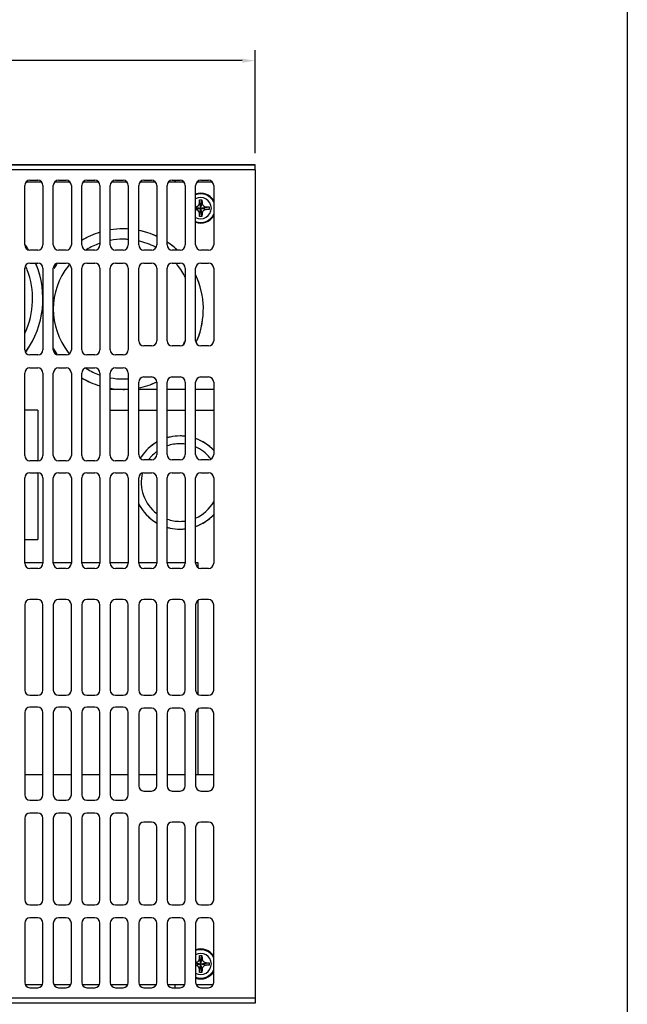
# Model space of a CAD drawing. Extents: x 101 to 1769, y -117 to 553.
# Tile 20 of 60: x 514 to 631, y 207 to 397. Entities that reach past the tile are written whole.
import ezdxf

# ---------------------------------------------------------------- set-up
doc = ezdxf.new("R2010")
doc.units = 0
doc.header["$LTSCALE"] = 23.1
doc.header["$MEASUREMENT"] = 0
doc.layers.get('0').update_dxf_attribs({"linetype": 'CONTINUOUS'})
doc.layers.get('Defpoints').update_dxf_attribs({"linetype": 'CONTINUOUS'})
doc.dimstyles.get("Standard").update_dxf_attribs({"dimtxt": 3, "dimasz": 2.5, "dimexe": 2, "dimexo": 2, "dimgap": 0.5, "dimtad": 1, "dimdec": 1, "dimzin": 0, "dimdsep": 46, "dimtxsty": 'Standard', "dimcen": 3, "dimadec": 0, "dimazin": 0, "dimtfac": 1, "dimtdec": 1, "dimtofl": 0, "dimtmove": 1, "dimatfit": 3, "dimfxl": 0, "dimtolj": 1, "dimtzin": 0, "dimarcsym": 0})

# ---------------------------------------------------------------- blocks, each defined once
blk = doc.blocks.new('*D7')
at = {"color": 0, "linetype": 'Continuous', "lineweight": -2}
for p, q in [((419.24, 368.83), (419.24, 390.89)), ((559.14, 370.99), (559.14, 390.89)), ((556.64, 388.89), (421.74, 388.89))]:
    blk.add_line(p, q, dxfattribs=at)
at = {"color": 0, "linetype": 'Continuous'}
for points in [[(421.74, 389.3), (421.74, 388.47), (419.24, 388.89)], [(556.64, 389.3), (556.64, 388.47), (559.14, 388.89)]]:
    blk.add_solid(points, dxfattribs=at)
at = {"layer": 'Defpoints', "color": 0, "linetype": 'Continuous'}
for p in [(419.24, 388.89), (559.14, 368.99), (419.24, 366.83)]:
    blk.add_point(p, dxfattribs=at)
at = {"color": 0, "linetype": 'Continuous', "insert": (489.19, 391.37), "char_height": 3, "attachment_point": 5}
blk.add_mtext('\\A1;{\\f新細明體|b0|i0|c136|p54;140(5.51)}', dxfattribs=at)

msp = doc.modelspace()

# ---------------------------------------------------------------- linework, layer by layer
msp.add_line((631.05, 553.4), (631.05, 7.38))
at = {"color": 7, "linetype": 'Continuous'}
for p, q in [((436.74, 368.79), (559.14, 368.79)), ((559.14, 368.79), (436.74, 368.79)), ((559.14, 367.79), (436.74, 367.79)), ((559.14, 367.79), (559.14, 368.79)), ((559.14, 367.79), (559.14, 207.79)), ((517.92, 365.39), (514.86, 365.39)), ((515.64, 365.79), (517.14, 365.79)), ((523.42, 365.39), (520.36, 365.39)), ((521.14, 365.79), (522.64, 365.79)), ((528.92, 365.39), (525.86, 365.39)), ((526.64, 365.79), (528.14, 365.79)), ((534.42, 365.39), (531.36, 365.39)), ((532.14, 365.79), (533.64, 365.79)), ((539.92, 365.39), (536.86, 365.39)), ((537.64, 365.79), (539.14, 365.79)), ((545.42, 365.39), (542.36, 365.39)), ((543.14, 365.79), (544.64, 365.79)), ((543.7, 365.79), (543.7, 365.39)), ((543.72, 365.39), (543.72, 365.79)), ((550.92, 365.39), (547.86, 365.39)), ((548.64, 365.79), (550.14, 365.79)), ((514.64, 353.29), (514.64, 364.79)), ((518.14, 364.79), (518.14, 353.29)), ((520.14, 353.29), (520.14, 364.79)), ((523.64, 364.79), (523.64, 353.29)), ((525.64, 353.29), (525.64, 364.79)), ((529.14, 364.79), (529.14, 353.29)), ((531.14, 353.29), (531.14, 364.79)), ((534.64, 364.79), (534.64, 353.29)), ((536.64, 353.29), (536.64, 364.79)), ((540.14, 364.79), (540.14, 353.29)), ((542.14, 353.29), (542.14, 364.79)), ((545.64, 364.79), (545.64, 353.29)), ((547.64, 353.29), (547.64, 364.79)), ((551.14, 364.79), (551.14, 353.29)), ((548.64, 360.39), (548.4, 361.48)), ((548.64, 360.39), (548.41, 362.01)), ((548.64, 360.39), (548.87, 362.01)), ((548.64, 360.39), (548.88, 361.48)), ((547.62, 360.53), (548.64, 360.39)), ((547.62, 360.24), (548.64, 360.39)), ((547.64, 360.61), (548.64, 360.39)), ((547.64, 360.16), (548.64, 360.39)), ((548.4, 359.3), (548.64, 360.39)), ((548.41, 358.76), (548.64, 360.39)), ((548.64, 360.39), (549.73, 360.63)), ((548.64, 360.39), (550.26, 360.62)), ((548.64, 360.39), (550.26, 360.15)), ((548.64, 360.39), (549.73, 360.14)), ((548.88, 359.3), (548.64, 360.39)), ((548.87, 358.76), (548.64, 360.39)), ((517.14, 352.29), (515.64, 352.29)), ((522.64, 352.29), (521.14, 352.29)), ((528.14, 352.29), (526.64, 352.29)), ((533.64, 352.29), (532.14, 352.29)), ((539.14, 352.29), (537.64, 352.29)), ((544.64, 352.29), (543.14, 352.29)), ((550.14, 352.29), (548.64, 352.29)), ((514.64, 333.04), (514.64, 348.79)), ((515.64, 349.79), (517.14, 349.79)), ((518.14, 348.79), (518.14, 333.04)), ((520.14, 333.04), (520.14, 348.79)), ((521.14, 349.79), (522.64, 349.79)), ((523.64, 348.79), (523.64, 333.04)), ((525.64, 333.04), (525.64, 348.79)), ((526.64, 349.79), (528.14, 349.79)), ((529.14, 348.79), (529.14, 333.04)), ((531.14, 333.04), (531.14, 348.79)), ((532.14, 349.79), (533.64, 349.79)), ((534.64, 348.79), (534.64, 333.04)), ((536.64, 334.79), (536.64, 348.79)), ((537.64, 349.79), (539.14, 349.79)), ((540.14, 348.79), (540.14, 334.79)), ((542.14, 334.79), (542.14, 348.79)), ((543.14, 349.79), (544.64, 349.79)), ((545.64, 348.79), (545.64, 334.79)), ((547.64, 334.79), (547.64, 348.79)), ((548.64, 349.79), (550.14, 349.79)), ((551.14, 348.79), (551.14, 334.79)), ((539.14, 333.79), (537.64, 333.79)), ((544.64, 333.79), (543.14, 333.79)), ((550.14, 333.79), (548.64, 333.79)), ((517.14, 332.04), (515.64, 332.04)), ((522.64, 332.04), (521.14, 332.04)), ((528.14, 332.04), (526.64, 332.04)), ((533.64, 332.04), (532.14, 332.04)), ((515.64, 329.54), (517.14, 329.54)), ((521.14, 329.54), (522.64, 329.54)), ((526.64, 329.54), (528.14, 329.54)), ((532.14, 329.54), (533.64, 329.54)), ((514.64, 312.59), (514.64, 328.54)), ((518.14, 328.54), (518.14, 312.59)), ((520.14, 312.59), (520.14, 328.54)), ((523.64, 328.54), (523.64, 312.59)), ((525.64, 312.59), (525.64, 328.54)), ((529.14, 328.54), (529.14, 312.59)), ((531.14, 312.59), (531.14, 328.54)), ((534.64, 328.54), (534.64, 312.59)), ((537.64, 327.79), (539.14, 327.79)), ((543.14, 327.79), (544.64, 327.79)), ((548.64, 327.79), (550.14, 327.79)), ((533.64, 325.39), (531.14, 325.39)), ((534.64, 325.39), (533.64, 325.39)), ((536.64, 312.79), (536.64, 326.79)), ((540.14, 325.39), (536.64, 325.39)), ((540.14, 326.79), (540.14, 312.79)), ((542.14, 312.79), (542.14, 326.79)), ((545.64, 325.39), (542.14, 325.39)), ((545.64, 326.79), (545.64, 312.79)), ((547.64, 312.79), (547.64, 326.79)), ((551.14, 325.39), (547.64, 325.39)), ((551.14, 326.79), (551.14, 312.79)), ((517.14, 321.39), (514.64, 321.39)), ((517.14, 321.39), (517.14, 311.59)), ((531.14, 321.39), (534.64, 321.39)), ((536.64, 321.39), (540.14, 321.39)), ((542.14, 321.39), (545.64, 321.39)), ((547.64, 321.39), (551.14, 321.39)), ((517.14, 311.59), (515.64, 311.59)), ((522.64, 311.59), (521.14, 311.59)), ((528.14, 311.59), (526.64, 311.59)), ((533.64, 311.59), (532.14, 311.59)), ((539.14, 311.79), (537.64, 311.79)), ((544.64, 311.79), (543.14, 311.79)), ((550.14, 311.79), (548.64, 311.79)), ((514.64, 291.79), (514.64, 308.29)), ((515.64, 309.29), (517.14, 309.29)), ((517.14, 309.29), (517.14, 296.39)), ((518.14, 308.29), (518.14, 291.79)), ((520.14, 291.79), (520.14, 308.29)), ((521.14, 309.29), (522.64, 309.29)), ((523.64, 308.29), (523.64, 291.79)), ((525.64, 291.79), (525.64, 308.29)), ((526.64, 309.29), (528.14, 309.29)), ((529.14, 308.29), (529.14, 291.79)), ((531.14, 291.79), (531.14, 308.29)), ((532.14, 309.29), (533.64, 309.29)), ((534.64, 308.29), (534.64, 291.79)), ((536.64, 291.79), (536.64, 308.29)), ((537.64, 309.29), (539.14, 309.29)), ((540.14, 308.29), (540.14, 291.79)), ((542.14, 291.79), (542.14, 308.29)), ((543.14, 309.29), (544.64, 309.29)), ((545.64, 308.29), (545.64, 291.79)), ((547.64, 291.79), (547.64, 308.29)), ((548.64, 309.29), (550.14, 309.29)), ((551.14, 308.29), (551.14, 291.79)), ((514.64, 296.39), (517.14, 296.39)), ((518.14, 291.89), (514.64, 291.89)), ((523.64, 291.89), (520.14, 291.89)), ((529.14, 291.89), (525.64, 291.89)), ((534.64, 291.89), (531.14, 291.89)), ((540.14, 291.89), (536.64, 291.89)), ((545.64, 291.89), (542.14, 291.89)), ((548.14, 291.89), (547.64, 291.89)), ((548.14, 290.94), (548.14, 291.89)), ((517.14, 290.79), (515.64, 290.79)), ((522.64, 290.79), (521.14, 290.79)), ((528.14, 290.79), (526.64, 290.79)), ((533.64, 290.79), (532.14, 290.79)), ((539.14, 290.79), (537.64, 290.79)), ((544.64, 290.79), (543.14, 290.79)), ((550.14, 290.79), (548.64, 290.79)), ((514.64, 283.79), (514.64, 267.29)), ((517.14, 284.79), (515.64, 284.79)), ((518.14, 267.29), (518.14, 283.79)), ((520.14, 283.79), (520.14, 267.29)), ((522.64, 284.79), (521.14, 284.79)), ((523.64, 267.29), (523.64, 283.79)), ((525.64, 283.79), (525.64, 267.29)), ((528.14, 284.79), (526.64, 284.79)), ((529.14, 267.29), (529.14, 283.79)), ((531.14, 283.79), (531.14, 267.29)), ((533.64, 284.79), (532.14, 284.79)), ((534.64, 267.29), (534.64, 283.79)), ((536.64, 283.79), (536.64, 267.29)), ((539.14, 284.79), (537.64, 284.79)), ((540.14, 267.29), (540.14, 283.79)), ((542.14, 283.79), (542.14, 267.29)), ((544.64, 284.79), (543.14, 284.79)), ((545.64, 267.29), (545.64, 283.79)), ((547.64, 283.79), (547.64, 267.29)), ((548.14, 266.44), (548.14, 284.63)), ((550.14, 284.79), (548.64, 284.79)), ((551.14, 267.29), (551.14, 283.79)), ((515.64, 266.29), (517.14, 266.29)), ((521.14, 266.29), (522.64, 266.29)), ((526.64, 266.29), (528.14, 266.29)), ((532.14, 266.29), (533.64, 266.29)), ((537.64, 266.29), (539.14, 266.29)), ((543.14, 266.29), (544.64, 266.29)), ((548.64, 266.29), (550.14, 266.29)), ((514.64, 262.99), (514.64, 247.04)), ((517.14, 263.99), (515.64, 263.99)), ((518.14, 247.04), (518.14, 262.99)), ((520.14, 262.99), (520.14, 247.04)), ((522.64, 263.99), (521.14, 263.99)), ((523.64, 247.04), (523.64, 262.99)), ((525.64, 262.99), (525.64, 247.04)), ((528.14, 263.99), (526.64, 263.99)), ((529.14, 247.04), (529.14, 262.99)), ((531.14, 262.99), (531.14, 247.04)), ((533.64, 263.99), (532.14, 263.99)), ((534.64, 247.04), (534.64, 262.99)), ((536.64, 262.79), (536.64, 248.79)), ((539.14, 263.79), (537.64, 263.79)), ((540.14, 248.79), (540.14, 262.79)), ((542.14, 262.79), (542.14, 248.79)), ((544.64, 263.79), (543.14, 263.79)), ((545.64, 248.79), (545.64, 262.79)), ((547.64, 262.79), (547.64, 248.79)), ((548.14, 250.89), (548.14, 263.63)), ((550.14, 263.79), (548.64, 263.79)), ((551.14, 248.79), (551.14, 262.79)), ((518.14, 250.89), (514.64, 250.89)), ((523.64, 250.89), (520.14, 250.89)), ((529.14, 250.89), (525.64, 250.89)), ((534.64, 250.89), (531.14, 250.89)), ((540.14, 250.89), (536.64, 250.89)), ((545.64, 250.89), (542.14, 250.89)), ((551.14, 250.89), (547.64, 250.89)), ((537.64, 247.79), (539.14, 247.79)), ((543.14, 247.79), (544.64, 247.79)), ((548.64, 247.79), (550.14, 247.79)), ((515.64, 246.04), (517.14, 246.04)), ((521.14, 246.04), (522.64, 246.04)), ((526.64, 246.04), (528.14, 246.04)), ((532.14, 246.04), (533.64, 246.04)), ((517.14, 243.54), (515.64, 243.54)), ((522.64, 243.54), (521.14, 243.54)), ((528.14, 243.54), (526.64, 243.54)), ((533.64, 243.54), (532.14, 243.54)), ((514.64, 242.54), (514.64, 226.79)), ((518.14, 226.79), (518.14, 242.54)), ((520.14, 242.54), (520.14, 226.79)), ((523.64, 226.79), (523.64, 242.54)), ((525.64, 242.54), (525.64, 226.79)), ((529.14, 226.79), (529.14, 242.54)), ((531.14, 242.54), (531.14, 226.79)), ((534.64, 226.79), (534.64, 242.54)), ((539.14, 241.79), (537.64, 241.79)), ((544.64, 241.79), (543.14, 241.79)), ((550.14, 241.79), (548.64, 241.79)), ((536.64, 240.79), (536.64, 226.79)), ((540.14, 226.79), (540.14, 240.79)), ((542.14, 240.79), (542.14, 226.79)), ((545.64, 226.79), (545.64, 240.79)), ((547.64, 240.79), (547.64, 226.79)), ((551.14, 226.79), (551.14, 240.79)), ((515.64, 225.79), (517.14, 225.79)), ((521.14, 225.79), (522.64, 225.79)), ((526.64, 225.79), (528.14, 225.79)), ((532.14, 225.79), (533.64, 225.79)), ((537.64, 225.79), (539.14, 225.79)), ((543.14, 225.79), (544.64, 225.79)), ((548.64, 225.79), (550.14, 225.79)), ((517.14, 223.29), (515.64, 223.29)), ((522.64, 223.29), (521.14, 223.29)), ((528.14, 223.29), (526.64, 223.29)), ((533.64, 223.29), (532.14, 223.29)), ((539.14, 223.29), (537.64, 223.29)), ((544.64, 223.29), (543.14, 223.29)), ((550.14, 223.29), (548.64, 223.29)), ((514.64, 222.29), (514.64, 210.79)), ((518.14, 210.79), (518.14, 222.29)), ((520.14, 222.29), (520.14, 210.79)), ((523.64, 210.79), (523.64, 222.29)), ((525.64, 222.29), (525.64, 210.79)), ((529.14, 210.79), (529.14, 222.29)), ((531.14, 222.29), (531.14, 210.79)), ((534.64, 210.79), (534.64, 222.29)), ((536.64, 222.29), (536.64, 210.79)), ((540.14, 210.79), (540.14, 222.29)), ((542.14, 222.29), (542.14, 210.79)), ((545.64, 210.79), (545.64, 222.29)), ((547.64, 222.29), (547.64, 210.79)), ((551.14, 210.79), (551.14, 222.29)), ((548.64, 214.39), (548.4, 215.48)), ((548.64, 214.39), (548.41, 216.01)), ((548.64, 214.39), (548.87, 216.01)), ((548.64, 214.39), (548.88, 215.48)), ((547.62, 214.53), (548.64, 214.39)), ((547.62, 214.24), (548.64, 214.39)), ((547.64, 214.61), (548.64, 214.39)), ((547.64, 214.16), (548.64, 214.39)), ((548.4, 213.3), (548.64, 214.39)), ((548.41, 212.76), (548.64, 214.39)), ((548.64, 214.39), (549.73, 214.63)), ((548.64, 214.39), (550.26, 214.62)), ((548.64, 214.39), (550.26, 214.15)), ((548.64, 214.39), (549.73, 214.14)), ((548.88, 213.3), (548.64, 214.39)), ((548.87, 212.76), (548.64, 214.39)), ((514.73, 210.39), (518.05, 210.39)), ((515.64, 209.79), (517.14, 209.79)), ((520.23, 210.39), (523.55, 210.39)), ((521.14, 209.79), (522.64, 209.79)), ((525.73, 210.39), (529.05, 210.39)), ((526.64, 209.79), (528.14, 209.79)), ((531.23, 210.39), (534.55, 210.39)), ((532.14, 209.79), (533.64, 209.79)), ((536.73, 210.39), (540.05, 210.39)), ((537.64, 209.79), (539.14, 209.79)), ((542.23, 210.39), (545.55, 210.39)), ((543.14, 209.79), (544.64, 209.79)), ((543.7, 209.79), (543.7, 210.39)), ((543.72, 209.79), (543.72, 210.39)), ((547.73, 210.39), (551.05, 210.39)), ((548.64, 209.79), (550.14, 209.79)), ((559.14, 207.79), (436.74, 207.79)), ((559.14, 207.79), (559.14, 206.79)), ((559.14, 206.79), (436.74, 206.79)), ((559.14, 206.79), (436.74, 206.79))]:
    msp.add_line(p, q, dxfattribs=at)
for points in [[(547.64, 360.63), (547.72, 360.65), (547.81, 360.68), (547.9, 360.71), (547.97, 360.76), (548.04, 360.8), (548.11, 360.86), (548.17, 360.92), (548.23, 360.99), (548.28, 361.07), (548.32, 361.15), (548.36, 361.24), (548.38, 361.35), (548.4, 361.48)], [(548.4, 361.48), (548.4, 361.64), (548.4, 361.82), (548.41, 362.01)], [(548.41, 362.01), (548.56, 362.01), (548.72, 362.01), (548.87, 362.01)], [(548.87, 362.01), (548.87, 361.82), (548.88, 361.64), (548.88, 361.48)], [(548.88, 361.48), (548.89, 361.35), (548.92, 361.24), (548.95, 361.15), (549, 361.07), (549.04, 361), (549.1, 360.93), (549.16, 360.86), (549.23, 360.81), (549.3, 360.76), (549.38, 360.71), (549.48, 360.67), (549.59, 360.64), (549.73, 360.63)], [(548.4, 359.3), (548.38, 359.42), (548.36, 359.53), (548.32, 359.62), (548.28, 359.7), (548.23, 359.78), (548.18, 359.85), (548.11, 359.91), (548.05, 359.97), (547.97, 360.02), (547.89, 360.06), (547.79, 360.1), (547.68, 360.13), (547.64, 360.13)], [(549.73, 360.14), (549.64, 360.14), (549.55, 360.12), (549.46, 360.09), (549.38, 360.06), (549.3, 360.02), (549.23, 359.97), (549.17, 359.91), (549.1, 359.85), (549.05, 359.78), (549, 359.7), (548.95, 359.62), (548.92, 359.53), (548.89, 359.42), (548.88, 359.3)], [(549.73, 360.63), (549.9, 360.63), (550.07, 360.62), (550.26, 360.62)], [(550.26, 360.15), (550.07, 360.15), (549.9, 360.15), (549.73, 360.14)], [(550.26, 360.62), (550.26, 360.54), (550.27, 360.46), (550.27, 360.39)], [(550.27, 360.39), (550.27, 360.31), (550.26, 360.23), (550.26, 360.15)], [(548.41, 358.76), (548.4, 358.95), (548.4, 359.13), (548.4, 359.3)], [(548.87, 358.76), (548.71, 358.76), (548.56, 358.76), (548.41, 358.76)], [(548.88, 359.3), (548.88, 359.13), (548.87, 358.95), (548.87, 358.76)], [(547.64, 214.63), (547.72, 214.65), (547.81, 214.68), (547.9, 214.71), (547.97, 214.76), (548.04, 214.8), (548.11, 214.86), (548.17, 214.92), (548.23, 214.99), (548.28, 215.07), (548.32, 215.15), (548.36, 215.24), (548.38, 215.35), (548.4, 215.48)], [(548.4, 215.48), (548.4, 215.64), (548.4, 215.82), (548.41, 216.01)], [(548.41, 216.01), (548.56, 216.01), (548.72, 216.01), (548.87, 216.01)], [(548.87, 216.01), (548.87, 215.82), (548.88, 215.64), (548.88, 215.48)], [(548.88, 215.48), (548.89, 215.35), (548.92, 215.24), (548.95, 215.15), (549, 215.07), (549.04, 215), (549.1, 214.93), (549.16, 214.86), (549.23, 214.81), (549.3, 214.76), (549.38, 214.71), (549.48, 214.67), (549.59, 214.64), (549.73, 214.63)], [(548.4, 213.3), (548.38, 213.42), (548.36, 213.53), (548.32, 213.62), (548.28, 213.7), (548.23, 213.78), (548.18, 213.85), (548.11, 213.91), (548.05, 213.97), (547.97, 214.02), (547.89, 214.06), (547.79, 214.1), (547.68, 214.13), (547.64, 214.13)], [(548.41, 212.76), (548.4, 212.95), (548.4, 213.13), (548.4, 213.3)], [(548.88, 213.3), (548.88, 213.13), (548.87, 212.95), (548.87, 212.76)], [(549.73, 214.14), (549.64, 214.14), (549.55, 214.12), (549.46, 214.09), (549.38, 214.06), (549.3, 214.02), (549.23, 213.97), (549.17, 213.91), (549.1, 213.85), (549.05, 213.78), (549, 213.7), (548.95, 213.62), (548.92, 213.53), (548.89, 213.42), (548.88, 213.3)], [(549.73, 214.63), (549.9, 214.63), (550.07, 214.62), (550.26, 214.62)], [(550.26, 214.15), (550.07, 214.15), (549.9, 214.15), (549.73, 214.14)], [(550.26, 214.62), (550.26, 214.54), (550.27, 214.46), (550.27, 214.39)], [(550.27, 214.39), (550.27, 214.31), (550.26, 214.23), (550.26, 214.15)], [(548.87, 212.76), (548.71, 212.76), (548.56, 212.76), (548.41, 212.76)]]:
    msp.add_lwpolyline(points, dxfattribs=at)
for centre, radius, start, end in [((515.64, 364.79), 1, 90, 180), ((517.14, 364.79), 1, 0, 90), ((521.14, 364.79), 1, 90, 180), ((522.64, 364.79), 1, 0, 90), ((526.64, 364.79), 1, 90, 180), ((528.14, 364.79), 1, 0, 90), ((532.14, 364.79), 1, 90, 180), ((533.64, 364.79), 1, 0, 90), ((537.64, 364.79), 1, 90, 180), ((539.14, 364.79), 1, 0, 90), ((543.14, 364.79), 1, 90, 180), ((544.64, 364.79), 1, 0, 90), ((548.64, 364.79), 1, 90, 180), ((550.14, 364.79), 1, 0, 90), ((548.64, 360.39), 2.75, 24.2896, 111.3908), ((548.64, 360.39), 2.04, 0, 119.4303), ((548.64, 360.39), 2.9, 30.3694, 110.185), ((548.64, 360.39), 2.04, 240.5697, 0), ((548.64, 360.39), 2.75, 248.6092, 335.7104), ((548.64, 360.39), 2.9, 249.815, 329.6306), ((533.64, 340.89), 15.5, 106.9611, 121.1835), ((533.64, 340.89), 15.5, 106.8168, 121.061), ((533.64, 340.89), 15.5, 90, 99.3009), ((533.64, 340.89), 15.5, 90, 99.1998), ((533.64, 340.89), 15.5, 86.2796, 90), ((533.64, 340.89), 15.5, 86.3828, 90), ((533.64, 340.89), 15.5, 65.2472, 78.8772), ((533.64, 340.89), 15.5, 65.1137, 78.8389), ((533.64, 340.89), 13.5, 90, 100.6233), ((533.64, 340.89), 13.5, 85.8162, 90), ((533.64, 340.89), 13.5, 62.8562, 77.1945), ((533.64, 340.89), 15.5, 55.7267, 56.7483), ((533.64, 340.89), 15.5, 56.25, 56.7174), ((515.64, 353.29), 1, 180, 270), ((500.64, 342.89), 17.5, 32.8106, 36.6851), ((500.64, 342.89), 17.5, 33.75, 36.6132), ((500.64, 342.89), 17.5, 32.7801, 33.75), ((517.14, 353.29), 1, 270, 0), ((521.14, 353.29), 1, 180, 270), ((522.64, 353.29), 1, 270, 0), ((526.64, 353.29), 1, 180, 270), ((533.64, 340.89), 13.5, 121.4372, 121.8206), ((533.64, 340.89), 13.5, 109.9572, 121.4372), ((528.14, 353.29), 1, 270, 0), ((533.64, 340.89), 13.5, 109.4549, 109.9572), ((532.14, 353.29), 1, 180, 270), ((533.64, 353.29), 1, 270, 0), ((537.64, 353.29), 1, 180, 270), ((539.14, 353.29), 1, 270, 0), ((533.64, 340.89), 13.5, 62.5036, 62.8562), ((533.64, 340.89), 13.5, 61.9743, 62.5036), ((543.14, 353.29), 1, 180, 270), ((533.64, 340.89), 15.5, 55.423, 56.25), ((533.64, 340.89), 15.5, 50.25, 55.7267), ((533.64, 340.89), 15.5, 50.2121, 55.423), ((533.64, 340.89), 15.5, 47.6684, 50.25), ((533.64, 340.89), 15.5, 47.567, 50.2121), ((544.64, 353.29), 1, 270, 0), ((548.64, 353.29), 1, 180, 270), ((550.14, 353.29), 1, 270, 0), ((515.64, 348.79), 1, 90, 180), ((500.64, 342.89), 15.5, 334.9991, 21.1539), ((500.64, 342.89), 15.5, 22.9276, 24.1502), ((500.64, 342.89), 15.5, 21.1539, 22.9276), ((500.64, 342.89), 17.5, 324.7664, 22.62), ((500.64, 342.89), 17.5, 324.781, 22.5), ((500.64, 342.89), 17.5, 22.62, 23.3112), ((500.64, 342.89), 17.5, 22.5, 23.255), ((517.14, 348.79), 1, 0, 90), ((521.14, 348.79), 1, 90, 180), ((533.64, 340.89), 13.5, 141.5728, 218.2327), ((533.64, 340.89), 15.5, 146.25, 149.6412), ((533.64, 340.89), 15.5, 146.2115, 149.6071), ((533.64, 340.89), 15.5, 145.0392, 146.25), ((533.64, 340.89), 15.5, 145.0254, 146.2115), ((522.64, 348.79), 1, 0, 90), ((533.64, 340.89), 13.5, 140.9528, 141.5728), ((533.64, 340.89), 13.5, 140.0257, 140.9528), ((526.64, 348.79), 1, 90, 180), ((528.14, 348.79), 1, 0, 90), ((532.14, 348.79), 1, 90, 180), ((533.64, 348.79), 1, 0, 90), ((537.64, 348.79), 1, 90, 180), ((539.14, 348.79), 1, 0, 90), ((543.14, 348.79), 1, 90, 180), ((533.64, 340.89), 13.5, 39.0722, 41.4732), ((533.64, 340.89), 13.5, 26.7675, 39.0722), ((544.64, 348.79), 1, 0, 90), ((548.64, 348.79), 1, 90, 180), ((550.14, 348.79), 1, 0, 90), ((533.64, 340.89), 15.5, 337.5, 25.0144), ((533.64, 340.89), 15.5, 337.3619, 24.9883), ((537.64, 334.79), 1, 180, 270), ((539.14, 334.79), 1, 270, 0), ((543.14, 334.79), 1, 180, 270), ((544.64, 334.79), 1, 270, 0), ((548.64, 334.79), 1, 180, 270), ((533.64, 340.89), 15.5, 336.3914, 337.5), ((533.64, 340.89), 15.5, 336.3867, 337.3619), ((550.14, 334.79), 1, 270, 0), ((515.64, 333.04), 1, 180, 270), ((517.14, 333.04), 1, 270, 0), ((533.64, 340.89), 15.5, 208.9415, 210.1955), ((533.64, 340.89), 15.5, 208.995, 210.23), ((521.14, 333.04), 1, 180, 270), ((533.64, 340.89), 15.5, 210.1955, 213.75), ((533.64, 340.89), 15.5, 210.23, 213.248), ((522.64, 333.04), 1, 270, 0), ((526.64, 333.04), 1, 180, 270), ((528.14, 333.04), 1, 270, 0), ((532.14, 333.04), 1, 180, 270), ((533.64, 333.04), 1, 270, 0), ((533.64, 340.89), 13.5, 328.992, 333.0334), ((533.64, 340.89), 15.5, 335.4758, 336.3914), ((533.64, 340.89), 15.5, 335.4548, 336.3867), ((500.64, 342.89), 17.5, 323.8681, 324.7664), ((500.64, 342.89), 17.5, 323.9263, 324.781), ((533.64, 340.89), 15.5, 213.248, 214.7401), ((533.64, 340.89), 15.5, 213.75, 214.6746), ((533.64, 340.89), 13.5, 218.2327, 218.9051), ((533.64, 340.89), 13.5, 218.9051, 219.7918), ((515.64, 328.54), 1, 90, 180), ((517.14, 328.54), 1, 0, 90), ((521.14, 328.54), 1, 90, 180), ((522.64, 328.54), 1, 0, 90), ((526.64, 328.54), 1, 90, 180), ((533.64, 340.89), 13.5, 237.88, 238.4496), ((533.64, 340.89), 13.5, 238.4496, 249.9477), ((528.14, 328.54), 1, 0, 90), ((532.14, 328.54), 1, 90, 180), ((533.64, 328.54), 1, 0, 90), ((533.64, 340.89), 15.5, 238.8165, 253.0389), ((533.64, 340.89), 15.5, 238.9364, 253.1861), ((533.64, 340.89), 13.5, 249.9477, 250.5391), ((533.64, 340.89), 13.5, 259.3809, 270), ((533.64, 340.89), 13.5, 270, 274.1858), ((537.64, 326.79), 1, 90, 180), ((539.14, 326.79), 1, 0, 90), ((543.14, 326.79), 1, 90, 180), ((544.64, 326.79), 1, 0, 90), ((548.64, 326.79), 1, 90, 180), ((550.14, 326.79), 1, 0, 90), ((533.64, 340.89), 15.5, 260.6991, 270), ((533.64, 340.89), 15.5, 260.8013, 270), ((533.64, 340.89), 15.5, 270, 273.7204), ((533.64, 340.89), 15.5, 270, 273.6186), ((533.64, 340.89), 15.5, 281.1285, 294.6668), ((533.64, 340.89), 15.5, 281.1611, 294.7402), ((544.64, 307.39), 9, 102.3791, 106.2184), ((544.64, 307.39), 9, 102.3309, 106.0848), ((544.64, 307.39), 9, 90, 102.3791), ((544.64, 307.39), 9, 90, 102.3309), ((544.64, 307.39), 9, 83.5801, 90), ((544.64, 307.39), 9, 83.6514, 90), ((544.64, 307.39), 9, 43.7142, 70.5489), ((544.64, 307.39), 9, 43.4116, 70.4022), ((544.64, 307.39), 9, 119.9584, 145.9718), ((544.64, 307.39), 9, 120.1976, 145.8409), ((544.64, 307.39), 7.5, 90, 109.4611), ((544.64, 307.39), 7.5, 82.3695, 90), ((544.64, 307.39), 7.5, 39.6313, 66.4716), ((515.64, 312.59), 1, 180, 270), ((517.14, 312.59), 1, 270, 0), ((521.14, 312.59), 1, 180, 270), ((522.64, 312.59), 1, 270, 0), ((526.64, 312.59), 1, 180, 270), ((528.14, 312.59), 1, 270, 0), ((532.14, 312.59), 1, 180, 270), ((533.64, 312.59), 1, 270, 0), ((537.64, 312.79), 1, 180, 270), ((544.64, 307.39), 9, 147.4798, 148.6325), ((544.64, 307.39), 9, 147.8485, 148.6805), ((544.64, 307.39), 9, 145.8409, 147.8485), ((544.64, 307.39), 9, 145.9718, 147.4798), ((544.64, 307.39), 7.5, 141.4244, 143.7865), ((544.64, 307.39), 7.5, 139.4089, 141.4244), ((544.64, 307.39), 7.5, 130.6259, 139.4089), ((539.14, 312.79), 1, 270, 0), ((544.64, 307.39), 7.5, 129.561, 130.6259), ((544.64, 307.39), 7.5, 126.8548, 129.561), ((543.14, 312.79), 1, 180, 270), ((544.64, 312.79), 1, 270, 0), ((548.64, 312.79), 1, 180, 270), ((550.14, 312.79), 1, 270, 0), ((544.64, 307.39), 7.5, 38.476, 39.6313), ((544.64, 307.39), 7.5, 37.3281, 38.476), ((515.64, 308.29), 1, 90, 180), ((517.14, 308.29), 1, 0, 90), ((521.14, 308.29), 1, 90, 180), ((522.64, 308.29), 1, 0, 90), ((526.64, 308.29), 1, 90, 180), ((528.14, 308.29), 1, 0, 90), ((532.14, 308.29), 1, 90, 180), ((533.64, 308.29), 1, 0, 90), ((537.64, 308.29), 1, 90, 180), ((544.64, 307.39), 7.5, 165.4799, 233.142), ((539.14, 308.29), 1, 0, 90), ((543.14, 308.29), 1, 90, 180), ((544.64, 308.29), 1, 0, 90), ((548.64, 308.29), 1, 90, 180), ((550.14, 308.29), 1, 0, 90), ((544.64, 307.39), 9, 207.0179, 239.8024), ((544.64, 307.39), 9, 206.9738, 240.0416), ((544.64, 307.39), 7.5, 293.531, 330.1709), ((544.64, 307.39), 9, 289.4606, 316.2739), ((544.64, 307.39), 9, 289.5978, 316.5884), ((544.64, 307.39), 9, 253.7816, 257.656), ((544.64, 307.39), 7.5, 250.548, 270), ((544.64, 307.39), 9, 253.9141, 257.7083), ((544.64, 307.39), 7.5, 270, 277.6337), ((544.64, 307.39), 9, 257.656, 270), ((544.64, 307.39), 9, 257.7083, 270), ((544.64, 307.39), 9, 270, 276.4199), ((544.64, 307.39), 9, 270, 276.3512), ((515.64, 291.79), 1, 180, 270), ((517.14, 291.79), 1, 270, 0), ((521.14, 291.79), 1, 180, 270), ((522.64, 291.79), 1, 270, 0), ((526.64, 291.79), 1, 180, 270), ((528.14, 291.79), 1, 270, 0), ((532.14, 291.79), 1, 180, 270), ((533.64, 291.79), 1, 270, 0), ((537.64, 291.79), 1, 180, 270), ((539.14, 291.79), 1, 270, 0), ((543.14, 291.79), 1, 180, 270), ((544.64, 291.79), 1, 270, 0), ((548.64, 291.79), 1, 180, 270), ((550.14, 291.79), 1, 270, 0), ((515.64, 283.79), 1, 90, 180), ((517.14, 283.79), 1, 0, 90), ((521.14, 283.79), 1, 90, 180), ((522.64, 283.79), 1, 0, 90), ((526.64, 283.79), 1, 90, 180), ((528.14, 283.79), 1, 0, 90), ((532.14, 283.79), 1, 90, 180), ((533.64, 283.79), 1, 0, 90), ((537.64, 283.79), 1, 90, 180), ((539.14, 283.79), 1, 0, 90), ((543.14, 283.79), 1, 90, 180), ((544.64, 283.79), 1, 0, 90), ((548.64, 283.79), 1, 90, 180), ((550.14, 283.79), 1, 0, 90), ((515.64, 267.29), 1, 180, 270), ((517.14, 267.29), 1, 270, 0), ((521.14, 267.29), 1, 180, 270), ((522.64, 267.29), 1, 270, 0), ((526.64, 267.29), 1, 180, 270), ((528.14, 267.29), 1, 270, 0), ((532.14, 267.29), 1, 180, 270), ((533.64, 267.29), 1, 270, 0), ((537.64, 267.29), 1, 180, 270), ((539.14, 267.29), 1, 270, 0), ((543.14, 267.29), 1, 180, 270), ((544.64, 267.29), 1, 270, 0), ((548.64, 267.29), 1, 180, 270), ((550.14, 267.29), 1, 270, 0), ((515.64, 262.99), 1, 90, 180), ((517.14, 262.99), 1, 0, 90), ((521.14, 262.99), 1, 90, 180), ((522.64, 262.99), 1, 0, 90), ((526.64, 262.99), 1, 90, 180), ((528.14, 262.99), 1, 0, 90), ((532.14, 262.99), 1, 90, 180), ((533.64, 262.99), 1, 0, 90), ((537.64, 262.79), 1, 90, 180), ((539.14, 262.79), 1, 0, 90), ((543.14, 262.79), 1, 90, 180), ((544.64, 262.79), 1, 0, 90), ((548.64, 262.79), 1, 90, 180), ((550.14, 262.79), 1, 0, 90), ((537.64, 248.79), 1, 180, 270), ((539.14, 248.79), 1, 270, 0), ((543.14, 248.79), 1, 180, 270), ((544.64, 248.79), 1, 270, 0), ((548.64, 248.79), 1, 180, 270), ((550.14, 248.79), 1, 270, 0), ((515.64, 247.04), 1, 180, 270), ((517.14, 247.04), 1, 270, 0), ((521.14, 247.04), 1, 180, 270), ((522.64, 247.04), 1, 270, 0), ((526.64, 247.04), 1, 180, 270), ((528.14, 247.04), 1, 270, 0), ((532.14, 247.04), 1, 180, 270), ((533.64, 247.04), 1, 270, 0), ((515.64, 242.54), 1, 90, 180), ((517.14, 242.54), 1, 0, 90), ((521.14, 242.54), 1, 90, 180), ((522.64, 242.54), 1, 0, 90), ((526.64, 242.54), 1, 90, 180), ((528.14, 242.54), 1, 0, 90), ((532.14, 242.54), 1, 90, 180), ((533.64, 242.54), 1, 0, 90), ((537.64, 240.79), 1, 90, 180), ((539.14, 240.79), 1, 0, 90), ((543.14, 240.79), 1, 90, 180), ((544.64, 240.79), 1, 0, 90), ((548.64, 240.79), 1, 90, 180), ((550.14, 240.79), 1, 0, 90), ((515.64, 226.79), 1, 180, 270), ((517.14, 226.79), 1, 270, 0), ((521.14, 226.79), 1, 180, 270), ((522.64, 226.79), 1, 270, 0), ((526.64, 226.79), 1, 180, 270), ((528.14, 226.79), 1, 270, 0), ((532.14, 226.79), 1, 180, 270), ((533.64, 226.79), 1, 270, 0), ((537.64, 226.79), 1, 180, 270), ((539.14, 226.79), 1, 270, 0), ((543.14, 226.79), 1, 180, 270), ((544.64, 226.79), 1, 270, 0), ((548.64, 226.79), 1, 180, 270), ((550.14, 226.79), 1, 270, 0), ((515.64, 222.29), 1, 90, 180), ((517.14, 222.29), 1, 0, 90), ((521.14, 222.29), 1, 90, 180), ((522.64, 222.29), 1, 0, 90), ((526.64, 222.29), 1, 90, 180), ((528.14, 222.29), 1, 0, 90), ((532.14, 222.29), 1, 90, 180), ((533.64, 222.29), 1, 0, 90), ((537.64, 222.29), 1, 90, 180), ((539.14, 222.29), 1, 0, 90), ((543.14, 222.29), 1, 90, 180), ((544.64, 222.29), 1, 0, 90), ((548.64, 222.29), 1, 90, 180), ((550.14, 222.29), 1, 0, 90), ((548.64, 214.39), 2.75, 24.2896, 111.3908), ((548.64, 214.39), 2.9, 30.3694, 110.185), ((548.64, 214.39), 2.04, 0, 119.4303), ((548.64, 214.39), 2.04, 240.5697, 0), ((548.64, 214.39), 2.75, 248.6092, 335.7104), ((548.64, 214.39), 2.9, 249.815, 329.6306), ((515.64, 210.79), 1, 180, 270), ((517.14, 210.79), 1, 270, 0), ((521.14, 210.79), 1, 180, 270), ((522.64, 210.79), 1, 270, 0), ((526.64, 210.79), 1, 180, 270), ((528.14, 210.79), 1, 270, 0), ((532.14, 210.79), 1, 180, 270), ((533.64, 210.79), 1, 270, 0), ((537.64, 210.79), 1, 180, 270), ((539.14, 210.79), 1, 270, 0), ((543.14, 210.79), 1, 180, 270), ((544.64, 210.79), 1, 270, 0), ((548.64, 210.79), 1, 180, 270), ((550.14, 210.79), 1, 270, 0)]:
    msp.add_arc(centre, radius, start, end, dxfattribs=at)

# ---------------------------------------------------------------- dimensions: what is measured, and where the dimension line sits
dim = msp.add_linear_dim(base=(419.24, 388.89), p1=(559.14, 368.99), p2=(419.24, 366.83), angle=180, text='{\\f新細明體|b0|i0|c136|p54;140(5.51)}', dimstyle='Standard', dxfattribs=at)
dim.commit()
dim.dimension.update_dxf_attribs({"geometry": '*D7', "text_midpoint": (489.19, 391.37)})

doc.saveas('drawing.dxf')
